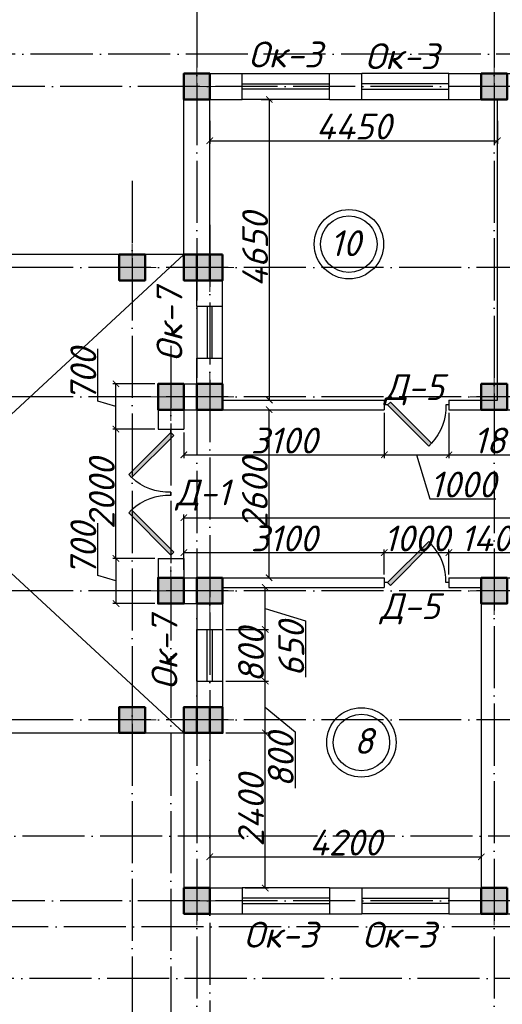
# Model space of a CAD drawing. Header units: millimetres. Extents: x 1112040 to 6903494, y -332921 to -150905.
# Tile 29 of 150: x 1497503 to 1504967, y -221122 to -205887. Entities that reach past the tile are written whole.
import ezdxf

# ---------------------------------------------------------------- set-up
doc = ezdxf.new("R2010")
doc.units = ezdxf.units.MM
doc.linetypes.add('ACAD_ISO04W100', pattern=[30, 24, -3, 0, -3])
doc.layers.add('kolonn', color=7, linetype='Continuous')
doc.layers.add('os', color=253, linetype='Continuous')
doc.styles.get("Standard").update_dxf_attribs({"font": 'isocpeui.ttf'})
doc.dimstyles.new('ISO-25', dxfattribs={"dimtxt": 400, "dimasz": 100, "dimexe": 50, "dimexo": 50, "dimgap": 20, "dimtad": 1, "dimdec": 0, "dimtxsty": 'Standard', "dimblk": 'ARCHTICK', "dimcen": 20, "dimclrd": 1, "dimclre": 1, "dimadec": 0, "dimazin": 0, "dimtfac": 1, "dimtdec": 0, "dimtmove": 0, "dimatfit": 3, "dimldrblk": 'ARCHTICK', "dimfxl": 1, "dimarcsym": 0})

# ---------------------------------------------------------------- blocks, each defined once
blk = doc.blocks.new('ghsdd')
at = {"ltscale": 50}
h = blk.add_hatch(color=256, dxfattribs=at)
h.paths.add_polyline_path([(0, 200), (-200, 200), (-200, 0), (0, 0)])
h.paths.add_polyline_path([(200, 0), (200, 200), (0, 200), (0, 0)])
h.paths.add_polyline_path([(0, 0), (-200, 0), (-200, -200), (0, -200)])
h.paths.add_polyline_path([(0, 0), (0, -200), (200, -200), (200, 0)])
at = {"lineweight": 0}
for p, q in [((0, -374), (0, 374)), ((-374, 0), (374, 0))]:
    blk.add_line(p, q, dxfattribs=at)
at = {"lineweight": 50, "ltscale": 50}
blk.add_lwpolyline([(200, 200), (200, -200), (-200, -200), (-200, 200), (200, 200)], dxfattribs=at)
blk = doc.blocks.new('jfgjhsdf')
blk.add_hatch(color=1).paths.add_polyline_path([(-593, 731), (-637, 687), (0, 50), (44, 94)])
at = {"color": 1}
for p, q in [((0, 1000), (0, 950)), ((0, 50), (0, 0))]:
    blk.add_line(p, q, dxfattribs=at)
blk.add_lwpolyline([(0, 50), (-637, 687), (-593, 731), (44, 94), (0, 50)], dxfattribs=at)
blk.add_arc((-33, 130), 821, 87.662, 132.9147, dxfattribs=at)
blk = doc.blocks.new('_ArchTick')
at = {"color": 0, "linetype": 'ByBlock', "const_width": 0.15}
blk.add_lwpolyline([(-0.5, -0.5), (0.5, 0.5)], dxfattribs=at)
blk = doc.blocks.new('*D2551')
at = {"color": 1, "lineweight": -2, "transparency": 16777216}
for p, q in [((1500442, -218753), (1500442, -218890)), ((1504642, -218753), (1504642, -218890)), ((1500442, -218840), (1504642, -218840))]:
    blk.add_line(p, q, dxfattribs=at)
at = {"color": 1, "lineweight": -2, "transparency": 16777216, "xscale": 100, "yscale": 100, "zscale": 100, "rotation": 180}
blk.add_blockref('_ArchTick', (1500442, -218840), dxfattribs=at)
at = {"color": 1, "lineweight": -2, "transparency": 16777216, "xscale": 100, "yscale": 100, "zscale": 100}
blk.add_blockref('_ArchTick', (1504642, -218840), dxfattribs=at)
at = {"color": 0, "transparency": 16777216, "insert": (1502542, -218620), "char_height": 400, "attachment_point": 5}
blk.add_mtext('4200', dxfattribs=at)
blk = doc.blocks.new('*D2566')
at = {"color": 1, "lineweight": -2, "transparency": 16777216}
for p, q in [((1501301, -211922), (1501410, -211922)), ((1501360, -214522), (1501360, -211922)), ((1501301, -214522), (1501410, -214522))]:
    blk.add_line(p, q, dxfattribs=at)
at = {"color": 1, "lineweight": -2, "transparency": 16777216, "xscale": 100, "yscale": 100, "zscale": 100}
for p, rotation in [((1501360, -211922), 90), ((1501360, -214522), 270)]:
    blk.add_blockref('_ArchTick', p, dxfattribs=dict(at, rotation=rotation))
at = {"color": 0, "transparency": 16777216, "insert": (1501140, -213222), "char_height": 400, "attachment_point": 5, "rotation": 90}
blk.add_mtext('2600', dxfattribs=at)
blk = doc.blocks.new('*D2567')
at = {"color": 1, "lineweight": -2, "transparency": 16777216}
for p, q in [((1500042, -214322), (1500042, -213543)), ((1500042, -213593), (1518842, -213593)), ((1518842, -214472), (1518842, -213543))]:
    blk.add_line(p, q, dxfattribs=at)
at = {"color": 1, "lineweight": -2, "transparency": 16777216, "xscale": 100, "yscale": 100, "zscale": 100, "rotation": 180}
blk.add_blockref('_ArchTick', (1500042, -213593), dxfattribs=at)
at = {"color": 1, "lineweight": -2, "transparency": 16777216, "xscale": 100, "yscale": 100, "zscale": 100}
blk.add_blockref('_ArchTick', (1518842, -213593), dxfattribs=at)
at = {"color": 0, "transparency": 16777216, "insert": (1509442, -213373), "char_height": 400, "attachment_point": 5}
blk.add_mtext('18800', dxfattribs=at)
blk = doc.blocks.new('*D2482')
at = {"color": 1, "lineweight": -2, "transparency": 16777216}
for p, q in [((1501235, -207122), (1501414, -207122)), ((1501364, -211772), (1501364, -207122)), ((1501235, -211772), (1501414, -211772))]:
    blk.add_line(p, q, dxfattribs=at)
at = {"color": 1, "lineweight": -2, "transparency": 16777216, "xscale": 100, "yscale": 100, "zscale": 100}
for p, rotation in [((1501364, -207122), 90), ((1501364, -211772), 270)]:
    blk.add_blockref('_ArchTick', p, dxfattribs=dict(at, rotation=rotation))
at = {"color": 0, "transparency": 16777216, "insert": (1501144, -209447), "char_height": 400, "attachment_point": 5, "rotation": 90}
blk.add_mtext('4650', dxfattribs=at)
blk = doc.blocks.new('*D2483')
at = {"color": 1, "lineweight": -2, "transparency": 16777216}
for p, q in [((1500442, -207452), (1500442, -207810)), ((1504892, -207452), (1504892, -207810)), ((1500442, -207760), (1504892, -207760))]:
    blk.add_line(p, q, dxfattribs=at)
at = {"color": 1, "lineweight": -2, "transparency": 16777216, "xscale": 100, "yscale": 100, "zscale": 100, "rotation": 180}
blk.add_blockref('_ArchTick', (1500442, -207760), dxfattribs=at)
at = {"color": 1, "lineweight": -2, "transparency": 16777216, "xscale": 100, "yscale": 100, "zscale": 100}
blk.add_blockref('_ArchTick', (1504892, -207760), dxfattribs=at)
at = {"color": 0, "transparency": 16777216, "insert": (1502667, -207540), "char_height": 400, "attachment_point": 5}
blk.add_mtext('4450', dxfattribs=at)
blk = doc.blocks.new('*D2862')
at = {"color": 1, "lineweight": -2, "transparency": 16777216}
for p, q in [((1499592, -212222), (1498942, -212222)), ((1498992, -214222), (1498992, -212222)), ((1499592, -214222), (1498942, -214222))]:
    blk.add_line(p, q, dxfattribs=at)
at = {"color": 1, "lineweight": -2, "transparency": 16777216, "xscale": 100, "yscale": 100, "zscale": 100}
for p, rotation in [((1498992, -212222), 90), ((1498992, -214222), 270)]:
    blk.add_blockref('_ArchTick', p, dxfattribs=dict(at, rotation=rotation))
at = {"color": 0, "transparency": 16777216, "insert": (1498772, -213222), "char_height": 400, "attachment_point": 5, "rotation": 90}
blk.add_mtext('2000', dxfattribs=at)
blk = doc.blocks.new('*D2863')
at = {"color": 1, "lineweight": -2, "transparency": 16777216}
for p, q in [((1498709, -211787), (1498709, -210979)), ((1499592, -211522), (1498942, -211522)), ((1498992, -212222), (1498992, -211522)), ((1498992, -211872), (1498709, -211787)), ((1499592, -212222), (1498942, -212222))]:
    blk.add_line(p, q, dxfattribs=at)
at = {"color": 1, "lineweight": -2, "transparency": 16777216, "xscale": 100, "yscale": 100, "zscale": 100}
for p, rotation in [((1498992, -211522), 90), ((1498992, -212222), 270)]:
    blk.add_blockref('_ArchTick', p, dxfattribs=dict(at, rotation=rotation))
at = {"color": 0, "transparency": 16777216, "insert": (1498487, -211383), "char_height": 400, "attachment_point": 5, "rotation": 90}
blk.add_mtext('700', dxfattribs=at)
blk = doc.blocks.new('*D2864')
at = {"color": 1, "lineweight": -2, "transparency": 16777216}
for p, q in [((1498709, -214487), (1498709, -213679)), ((1499592, -214222), (1498942, -214222)), ((1498992, -214222), (1498992, -214922)), ((1498992, -214572), (1498709, -214487)), ((1499592, -214922), (1498942, -214922))]:
    blk.add_line(p, q, dxfattribs=at)
at = {"color": 1, "lineweight": -2, "transparency": 16777216, "xscale": 100, "yscale": 100, "zscale": 100}
for p, rotation in [((1498992, -214222), 90), ((1498992, -214922), 270)]:
    blk.add_blockref('_ArchTick', p, dxfattribs=dict(at, rotation=rotation))
at = {"color": 0, "transparency": 16777216, "insert": (1498487, -214083), "char_height": 400, "attachment_point": 5, "rotation": 90}
blk.add_mtext('700', dxfattribs=at)
blk = doc.blocks.new('*D2865')
at = {"color": 1, "lineweight": -2, "transparency": 16777216}
for p, q in [((1500692, -216922), (1501351, -216922)), ((1501301, -219322), (1501301, -216922)), ((1500992, -219322), (1501351, -219322))]:
    blk.add_line(p, q, dxfattribs=at)
at = {"color": 1, "lineweight": -2, "transparency": 16777216, "xscale": 100, "yscale": 100, "zscale": 100}
for p, rotation in [((1501301, -216922), 90), ((1501301, -219322), 270)]:
    blk.add_blockref('_ArchTick', p, dxfattribs=dict(at, rotation=rotation))
at = {"color": 0, "transparency": 16777216, "insert": (1501081, -218122), "char_height": 400, "attachment_point": 5, "rotation": 90}
blk.add_mtext('2400', dxfattribs=at)
blk = doc.blocks.new('*D2866')
at = {"color": 1, "lineweight": -2, "transparency": 16777216}
for p, q in [((1500692, -216122), (1501351, -216122)), ((1501301, -216922), (1501301, -216122)), ((1501301, -216522), (1501761, -216905)), ((1500692, -216922), (1501351, -216922)), ((1501761, -216905), (1501761, -217777))]:
    blk.add_line(p, q, dxfattribs=at)
at = {"color": 1, "lineweight": -2, "transparency": 16777216, "xscale": 100, "yscale": 100, "zscale": 100}
for p, rotation in [((1501301, -216122), 90), ((1501301, -216922), 270)]:
    blk.add_blockref('_ArchTick', p, dxfattribs=dict(at, rotation=rotation))
at = {"color": 0, "transparency": 16777216, "insert": (1501541, -217341), "char_height": 400, "attachment_point": 5, "rotation": 90}
blk.add_mtext('800', dxfattribs=at)
blk = doc.blocks.new('*D2867')
at = {"color": 1, "lineweight": -2, "transparency": 16777216}
for p, q in [((1500692, -215322), (1501351, -215322)), ((1501301, -216122), (1501301, -215322)), ((1500692, -216122), (1501351, -216122))]:
    blk.add_line(p, q, dxfattribs=at)
at = {"color": 1, "lineweight": -2, "transparency": 16777216, "xscale": 100, "yscale": 100, "zscale": 100}
for p, rotation in [((1501301, -215322), 90), ((1501301, -216122), 270)]:
    blk.add_blockref('_ArchTick', p, dxfattribs=dict(at, rotation=rotation))
at = {"color": 0, "transparency": 16777216, "insert": (1501081, -215722), "char_height": 400, "attachment_point": 5, "rotation": 90}
blk.add_mtext('800', dxfattribs=at)
blk = doc.blocks.new('*D2868')
at = {"color": 1, "lineweight": -2, "transparency": 16777216}
for p, q in [((1500692, -214672), (1501351, -214672)), ((1501301, -215322), (1501301, -214672)), ((1501301, -214997), (1501923, -215186)), ((1501923, -215186), (1501923, -216058)), ((1500692, -215322), (1501351, -215322))]:
    blk.add_line(p, q, dxfattribs=at)
at = {"color": 1, "lineweight": -2, "transparency": 16777216, "xscale": 100, "yscale": 100, "zscale": 100}
for p, rotation in [((1501301, -214672), 90), ((1501301, -215322), 270)]:
    blk.add_blockref('_ArchTick', p, dxfattribs=dict(at, rotation=rotation))
at = {"color": 0, "transparency": 16777216, "insert": (1501703, -215622), "char_height": 400, "attachment_point": 5, "rotation": 90}
blk.add_mtext('650', dxfattribs=at)
blk = doc.blocks.new('*D2869')
at = {"color": 1, "lineweight": -2, "transparency": 16777216}
for p, q in [((1500042, -214398), (1500042, -214083)), ((1500042, -214133), (1503142, -214133)), ((1503142, -214472), (1503142, -214083))]:
    blk.add_line(p, q, dxfattribs=at)
at = {"color": 1, "lineweight": -2, "transparency": 16777216, "xscale": 100, "yscale": 100, "zscale": 100, "rotation": 180}
blk.add_blockref('_ArchTick', (1500042, -214133), dxfattribs=at)
at = {"color": 1, "lineweight": -2, "transparency": 16777216, "xscale": 100, "yscale": 100, "zscale": 100}
blk.add_blockref('_ArchTick', (1503142, -214133), dxfattribs=at)
at = {"color": 0, "transparency": 16777216, "insert": (1501592, -213913), "char_height": 400, "attachment_point": 5}
blk.add_mtext('3100', dxfattribs=at)
blk = doc.blocks.new('*D2870')
at = {"color": 1, "lineweight": -2, "transparency": 16777216}
for p, q in [((1503142, -214472), (1503142, -214083)), ((1503142, -214133), (1504142, -214133)), ((1504142, -214472), (1504142, -214083))]:
    blk.add_line(p, q, dxfattribs=at)
at = {"color": 1, "lineweight": -2, "transparency": 16777216, "xscale": 100, "yscale": 100, "zscale": 100, "rotation": 180}
blk.add_blockref('_ArchTick', (1503142, -214133), dxfattribs=at)
at = {"color": 1, "lineweight": -2, "transparency": 16777216, "xscale": 100, "yscale": 100, "zscale": 100}
blk.add_blockref('_ArchTick', (1504142, -214133), dxfattribs=at)
at = {"color": 0, "transparency": 16777216, "insert": (1503642, -213913), "char_height": 400, "attachment_point": 5}
blk.add_mtext('1000', dxfattribs=at)
blk = doc.blocks.new('*D2871')
at = {"color": 1, "lineweight": -2, "transparency": 16777216}
for p, q in [((1504142, -214472), (1504142, -214083)), ((1504142, -214133), (1505542, -214133)), ((1505542, -214472), (1505542, -214083))]:
    blk.add_line(p, q, dxfattribs=at)
at = {"color": 1, "lineweight": -2, "transparency": 16777216, "xscale": 100, "yscale": 100, "zscale": 100, "rotation": 180}
blk.add_blockref('_ArchTick', (1504142, -214133), dxfattribs=at)
at = {"color": 1, "lineweight": -2, "transparency": 16777216, "xscale": 100, "yscale": 100, "zscale": 100}
blk.add_blockref('_ArchTick', (1505542, -214133), dxfattribs=at)
at = {"color": 0, "transparency": 16777216, "insert": (1504842, -213913), "char_height": 400, "attachment_point": 5}
blk.add_mtext('1400', dxfattribs=at)
blk = doc.blocks.new('*D2798')
at = {"color": 1, "lineweight": -2, "transparency": 16777216}
for p, q in [((1503142, -211972), (1503142, -212669)), ((1500042, -212272), (1500042, -212669)), ((1500042, -212619), (1503142, -212619))]:
    blk.add_line(p, q, dxfattribs=at)
at = {"color": 1, "lineweight": -2, "transparency": 16777216, "xscale": 100, "yscale": 100, "zscale": 100, "rotation": 180}
blk.add_blockref('_ArchTick', (1500042, -212619), dxfattribs=at)
at = {"color": 1, "lineweight": -2, "transparency": 16777216, "xscale": 100, "yscale": 100, "zscale": 100}
blk.add_blockref('_ArchTick', (1503142, -212619), dxfattribs=at)
at = {"color": 0, "transparency": 16777216, "insert": (1501592, -212399), "char_height": 400, "attachment_point": 5}
blk.add_mtext('3100', dxfattribs=at)
blk = doc.blocks.new('*D2799')
at = {"color": 1, "lineweight": -2, "transparency": 16777216}
for p, q in [((1503142, -211972), (1503142, -212669)), ((1504142, -211972), (1504142, -212669)), ((1503142, -212619), (1504142, -212619)), ((1503642, -212619), (1503846, -213299)), ((1503846, -213299), (1504869, -213299))]:
    blk.add_line(p, q, dxfattribs=at)
at = {"color": 1, "lineweight": -2, "transparency": 16777216, "xscale": 100, "yscale": 100, "zscale": 100, "rotation": 180}
blk.add_blockref('_ArchTick', (1503142, -212619), dxfattribs=at)
at = {"color": 1, "lineweight": -2, "transparency": 16777216, "xscale": 100, "yscale": 100, "zscale": 100}
blk.add_blockref('_ArchTick', (1504142, -212619), dxfattribs=at)
at = {"color": 0, "transparency": 16777216, "insert": (1504357, -213079), "char_height": 400, "attachment_point": 5}
blk.add_mtext('1000', dxfattribs=at)
blk = doc.blocks.new('*D2800')
at = {"color": 1, "lineweight": -2, "transparency": 16777216}
for p, q in [((1504142, -211972), (1504142, -212669)), ((1505942, -211972), (1505942, -212669)), ((1504142, -212619), (1505942, -212619))]:
    blk.add_line(p, q, dxfattribs=at)
at = {"color": 1, "lineweight": -2, "transparency": 16777216, "xscale": 100, "yscale": 100, "zscale": 100, "rotation": 180}
blk.add_blockref('_ArchTick', (1504142, -212619), dxfattribs=at)
at = {"color": 1, "lineweight": -2, "transparency": 16777216, "xscale": 100, "yscale": 100, "zscale": 100}
blk.add_blockref('_ArchTick', (1505942, -212619), dxfattribs=at)
at = {"color": 0, "transparency": 16777216, "insert": (1505042, -212399), "char_height": 400, "attachment_point": 5}
blk.add_mtext('1800', dxfattribs=at)
blk = doc.blocks.new('swww222s')
at = {"color": 1}
for centre, radius in [((-27181, -29897), 537), ((-27181, -29897), 437), ((-26988, -37606), 537), ((-26988, -37606), 437)]:
    blk.add_circle(centre, radius, dxfattribs=at)
for s, p in [('10', (-27475, -30082)), ('8', (-27103, -37783))]:
    blk.add_text(s, height=400, dxfattribs=at).set_placement(p)

msp = doc.modelspace()

# ---------------------------------------------------------------- linework, layer by layer
at = {"lineweight": 30}
for p, q in [((1500041.8, -209921.9), (1500041.8, -206721.9)), ((1500041.8, -206721.9), (1500941.8, -206721.9)), ((1500941.8, -207121.9), (1500941.8, -206721.9)), ((1502291.8, -207121.9), (1502291.8, -206721.9)), ((1502291.8, -206721.9), (1502791.8, -206721.9)), ((1502791.8, -207121.9), (1502791.8, -206721.9)), ((1504141.8, -207121.9), (1504141.8, -206721.9)), ((1504141.8, -206721.9), (1505541.8, -206721.9)), ((1500441.8, -209521.9), (1500441.8, -207121.9)), ((1500441.8, -207121.9), (1500941.8, -207121.9)), ((1502291.8, -207121.9), (1502791.8, -207121.9)), ((1504141.8, -207121.9), (1504891.8, -207121.9)), ((1504891.8, -211771.9), (1504891.8, -207121.9)), ((1500441.8, -209521.9), (1500641.8, -209521.9)), ((1500641.8, -210321.9), (1500641.8, -209521.9)), ((1500041.8, -209921.9), (1500241.8, -209921.9)), ((1500241.8, -210321.9), (1500241.8, -209921.9)), ((1500241.8, -210321.9), (1500641.8, -210321.9)), ((1500241.8, -211521.9), (1500241.8, -211121.9)), ((1500241.8, -211121.9), (1500641.8, -211121.9)), ((1500641.8, -211771.9), (1500641.8, -211121.9)), ((1499641.8, -211521.9), (1499641.8, -212221.9)), ((1499641.8, -211521.9), (1500241.8, -211521.9)), ((1500641.8, -211771.9), (1503141.8, -211771.9)), ((1503141.8, -211771.9), (1503141.8, -211921.9)), ((1504141.8, -211771.9), (1504141.8, -211921.9)), ((1504141.8, -211771.9), (1504891.8, -211771.9)), ((1500041.8, -211921.9), (1500041.8, -212221.9)), ((1500041.8, -211921.9), (1503141.8, -211921.9)), ((1504141.8, -211921.9), (1505941.8, -211921.9)), ((1499641.8, -212221.9), (1500041.8, -212221.9)), ((1499641.8, -214221.9), (1500041.8, -214221.9)), ((1499641.8, -214221.9), (1499641.8, -214921.9)), ((1500041.8, -214221.9), (1500041.8, -214521.9)), ((1500041.8, -214521.9), (1503141.8, -214521.9)), ((1503141.8, -214521.9), (1503141.8, -214671.9)), ((1504141.8, -214521.9), (1504141.8, -214671.9)), ((1504141.8, -214521.9), (1505541.8, -214521.9)), ((1500641.8, -214671.9), (1500641.8, -215321.9)), ((1500641.8, -214671.9), (1503141.8, -214671.9)), ((1504141.8, -214671.9), (1504641.8, -214671.9)), ((1504641.8, -214671.9), (1504641.8, -219321.9)), ((1499641.8, -214921.9), (1500241.8, -214921.9)), ((1500241.8, -214921.9), (1500241.8, -215321.9)), ((1500241.8, -215321.9), (1500641.8, -215321.9)), ((1500241.8, -216121.9), (1500641.8, -216121.9)), ((1500241.8, -216121.9), (1500241.8, -216521.9)), ((1500641.8, -216121.9), (1500641.8, -216921.9)), ((1500041.8, -216521.9), (1500041.8, -219721.9)), ((1500041.8, -216521.9), (1500241.8, -216521.9)), ((1500441.8, -216921.9), (1500441.8, -219321.9)), ((1500441.8, -216921.9), (1500641.8, -216921.9)), ((1500441.8, -219321.9), (1500941.8, -219321.9)), ((1500941.8, -219321.9), (1500941.8, -219721.9)), ((1502291.8, -219321.9), (1502291.8, -219721.9)), ((1502291.8, -219321.9), (1502791.8, -219321.9)), ((1502791.8, -219321.9), (1502791.8, -219721.9)), ((1504141.8, -219321.9), (1504141.8, -219721.9)), ((1504141.8, -219321.9), (1504641.8, -219321.9)), ((1500041.8, -219721.9), (1500941.8, -219721.9)), ((1502291.8, -219721.9), (1502791.8, -219721.9)), ((1504141.8, -219721.9), (1505541.8, -219721.9))]:
    msp.add_line(p, q, dxfattribs=at)
at = {"color": 1}
for p, q in [((1500941.8, -206721.9), (1502291.8, -206721.9)), ((1504141.8, -206721.9), (1502791.8, -206721.9)), ((1500941.8, -206881.9), (1502291.8, -206881.9)), ((1504141.8, -206881.9), (1502791.8, -206881.9)), ((1502291.8, -206961.9), (1500941.8, -206961.9)), ((1502791.8, -206961.9), (1504141.8, -206961.9)), ((1502291.8, -207121.9), (1500941.8, -207121.9)), ((1502791.8, -207121.9), (1504141.8, -207121.9)), ((1492041.8, -216921.9), (1500041.8, -209521.9)), ((1500041.8, -216921.9), (1492041.8, -209521.9)), ((1500241.8, -210321.9), (1500241.8, -211121.9)), ((1500401.8, -210321.9), (1500401.8, -211121.9)), ((1500481.8, -211121.9), (1500481.8, -210321.9)), ((1500641.8, -211121.9), (1500641.8, -210321.9)), ((1500241.8, -216121.9), (1500241.8, -215321.9)), ((1500401.8, -216121.9), (1500401.8, -215321.9)), ((1500481.8, -215321.9), (1500481.8, -216121.9)), ((1500641.8, -215321.9), (1500641.8, -216121.9)), ((1502291.8, -219321.9), (1500941.8, -219321.9)), ((1502791.8, -219321.9), (1504141.8, -219321.9)), ((1502291.8, -219481.9), (1500941.8, -219481.9)), ((1502791.8, -219481.9), (1504141.8, -219481.9)), ((1500941.8, -219561.9), (1502291.8, -219561.9)), ((1504141.8, -219561.9), (1502791.8, -219561.9)), ((1500941.8, -219721.9), (1502291.8, -219721.9)), ((1504141.8, -219721.9), (1502791.8, -219721.9))]:
    msp.add_line(p, q, dxfattribs=at)
msp.add_lwpolyline([(1500041.8, -209521.9), (1492041.8, -209521.9), (1492041.8, -216921.9), (1500041.8, -216921.9)], dxfattribs=at)
at = {"layer": 'os', "linetype": 'ACAD_ISO04W100', "ltscale": 40}
for p, q in [((1500241.8, -164865.7), (1500241.8, -226089.4)), ((1504841.8, -164865.7), (1504841.8, -226089.4)), ((1537035.3, -206421.9), (1484191.9, -206421.9)), ((1561494.9, -206921.9), (1484191.9, -206921.9)), ((1499241.8, -208378.9), (1499241.8, -226089.4)), ((1500441.8, -209061.3), (1500441.8, -226089.4)), ((1569135.1, -209721.9), (1484191.9, -209721.9)), ((1499841.8, -210933.8), (1499841.8, -226089.4)), ((1569135.1, -211721.9), (1484191.9, -211721.9)), ((1569135.1, -214721.9), (1484191.9, -214721.9)), ((1569135.1, -216721.9), (1484191.9, -216721.9)), ((1534508.8, -218521.9), (1484191.9, -218521.9)), ((1561494.9, -219521.9), (1484191.9, -219521.9)), ((1547148.5, -219921.9), (1484191.9, -219921.9)), ((1543017.7, -220721.9), (1484191.9, -220721.9))]:
    msp.add_line(p, q, dxfattribs=at)

# ---------------------------------------------------------------- block references
msp.add_blockref('swww222s', (1529775.5, -179463.8))
at = {"xscale": -1, "rotation": 270}
msp.add_blockref('jfgjhsdf', (1503141.8, -211846.9), dxfattribs=at)
at = {"xscale": -1.025641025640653, "yscale": 1.025641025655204, "zscale": 1.025641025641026, "rotation": 180}
msp.add_blockref('jfgjhsdf', (1499841.8, -212221.9), dxfattribs=at)
at = {"xscale": 1.025641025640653, "yscale": 1.025641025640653, "zscale": 1.025641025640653}
msp.add_blockref('jfgjhsdf', (1499841.8, -214221.9), dxfattribs=at)
at = {"rotation": 270}
msp.add_blockref('jfgjhsdf', (1503141.8, -214596.9), dxfattribs=at)
at = {"layer": 'kolonn'}
for p in [(1500241.8, -206921.9), (1504841.8, -206921.9), (1499241.8, -209721.9), (1500241.8, -209721.9), (1500441.8, -209721.9), (1499841.8, -211721.9), (1500441.8, -211721.9), (1504841.8, -211721.9), (1499841.8, -214721.9), (1500441.8, -214721.9), (1504841.8, -214721.9), (1499241.8, -216721.9), (1500241.8, -216721.9), (1500441.8, -216721.9), (1500241.8, -219521.9), (1504841.8, -219521.9)]:
    msp.add_blockref('ghsdd', p, dxfattribs=at)

# ---------------------------------------------------------------- texts
at = {"color": 1}
for s, p in [('Ок-3', (1501040.1, -206625.4)), ('Ок-3', (1502842.6, -206652)), ('Д-5', (1503141.8, -211771.9)), ('Д-1', (1499919.6, -213401.4)), ('Д-5', (1503078.1, -215161.6)), ('Ок-3', (1500967.8, -220244.9)), ('Ок-3', (1502800.7, -220244.9))]:
    msp.add_text(s, height=400, dxfattribs=at).set_placement(p)
for p in [(1500019.3, -211179.4), (1499942.4, -216256.7)]:
    msp.add_text('Ок-7', height=400, rotation=90, dxfattribs=at).set_placement(p)

# ---------------------------------------------------------------- dimensions: what is measured, and where the dimension line sits
for base, p1, p2, picture, middle in [((1501364.1, -207121.9), (1501185, -211771.9), (1501185, -207121.9), '*D2482', (1501144.1, -209446.9)), ((1501360, -211921.9), (1501251.3, -214521.9), (1501251.3, -211921.9), '*D2566', (1501140, -213221.9)), ((1498992, -212221.9), (1499641.8, -214221.9), (1499641.8, -212221.9), '*D2862', (1498772, -213221.9)), ((1501300.9, -216921.9), (1500941.8, -219321.9), (1500641.8, -216921.9), '*D2865', (1501080.9, -218121.9))]:
    dim = msp.add_linear_dim(base=base, p1=p1, p2=p2, angle=90, dimstyle='ISO-25')
    dim.commit()
    dim.dimension.update_dxf_attribs({"geometry": picture, "text_midpoint": middle})
for base, p1, p2, picture, middle in [((1504891.8, -207760.1), (1500441.8, -207402.3), (1504891.8, -207402.3), '*D2483', (1502666.8, -207540.1)), ((1503141.8, -212619.2), (1500041.8, -212221.9), (1503141.8, -211921.9), '*D2798', (1501591.8, -212399.2)), ((1518841.8, -213592.7), (1500041.8, -214371.9), (1518841.8, -214521.9), '*D2567', (1509441.8, -213372.7)), ((1503141.8, -214133.4), (1500041.8, -214447.7), (1503141.8, -214521.9), '*D2869', (1501591.8, -213913.4)), ((1504641.8, -218839.6), (1500441.8, -218702.9), (1504641.8, -218702.9), '*D2551', (1502541.8, -218619.6))]:
    dim = msp.add_linear_dim(base=base, p1=p1, p2=p2, dimstyle='ISO-25')
    dim.commit()
    dim.dimension.update_dxf_attribs({"geometry": picture, "text_midpoint": middle})
for base, p1, p2, picture, middle in [((1498992, -211521.9), (1499641.8, -212221.9), (1499641.8, -211521.9), '*D2863', (1498486.9, -211767.1)), ((1498992, -214921.9), (1499641.8, -214221.9), (1499641.8, -214921.9), '*D2864', (1498486.9, -214467.1))]:
    dim = msp.add_linear_dim(base=base, p1=p1, p2=p2, angle=90, dimstyle='ISO-25', override={"dimtmove": 1})
    dim.commit()
    dim.dimension.update_dxf_attribs({"geometry": picture, "text_midpoint": middle})
for base, p1, p2, picture, middle in [((1504141.8, -212619.2), (1503141.8, -211921.9), (1504141.8, -211921.9), '*D2799', (1503865.8, -213079.2)), ((1505941.8, -212619.2), (1504141.8, -211921.9), (1505941.8, -211921.9), '*D2800', (1505041.8, -212399.2)), ((1505541.8, -214133.4), (1504141.8, -214521.9), (1505541.8, -214521.9), '*D2871', (1504841.8, -213913.4))]:
    dim = msp.add_linear_dim(base=base, p1=p1, p2=p2, dimstyle='ISO-25', override={"dimtmove": 1})
    dim.commit()
    dim.dimension.update_dxf_attribs({"geometry": picture, "text_midpoint": middle})
dim = msp.add_linear_dim(base=(1504141.8, -214133.4), p1=(1503141.8, -214521.9), p2=(1504141.8, -214521.9), dimstyle='ISO-25', override={"dimtmove": 1})
dim.commit()
dim.dimension.update_dxf_attribs({"geometry": '*D2870', "text_midpoint": (1503641.8, -214133.4), "dimtype": 160})
for base, p1, p2, picture, middle in [((1501300.9, -214671.9), (1500641.8, -215321.9), (1500641.8, -214671.9), '*D2868', (1501923.2, -215206.5)), ((1501300.9, -215321.9), (1500641.8, -216121.9), (1500641.8, -215321.9), '*D2867', (1501300.9, -215721.9)), ((1501300.9, -216121.9), (1500641.8, -216921.9), (1500641.8, -216121.9), '*D2866', (1501760.9, -216925.2))]:
    dim = msp.add_linear_dim(base=base, p1=p1, p2=p2, angle=90, dimstyle='ISO-25', override={"dimtmove": 1})
    dim.commit()
    dim.dimension.update_dxf_attribs({"geometry": picture, "text_midpoint": middle, "dimtype": 160})

doc.saveas('drawing.dxf')
